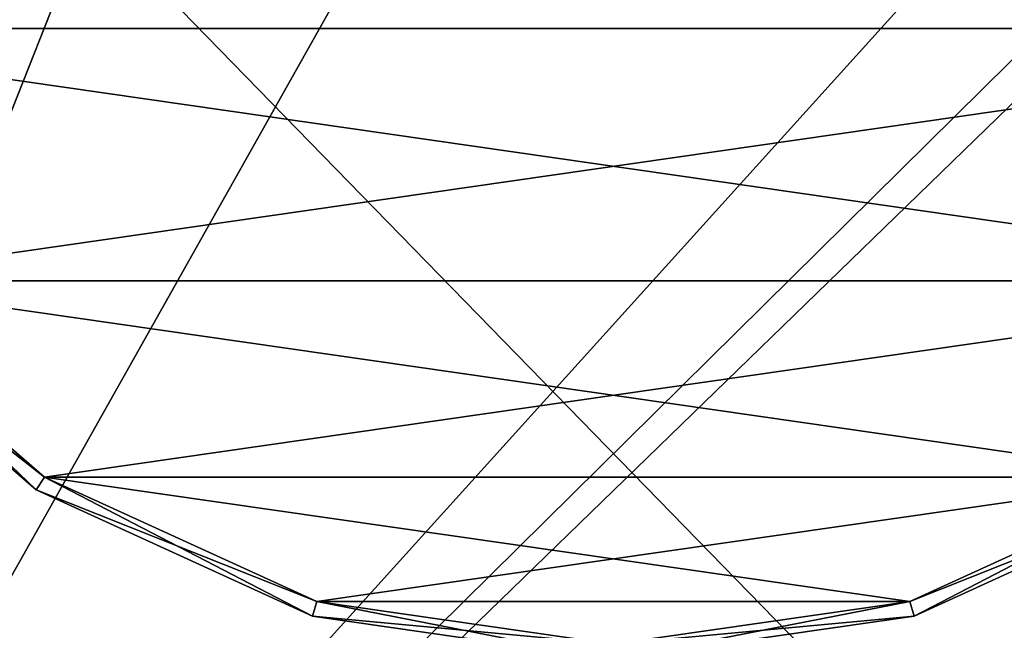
# Model space of a CAD drawing. Header units: millimetres. Extents: x -41 to 41, y -41 to 63.
# Tile 3 of 6: x -19 to 13, y -6 to 14. Entities that reach past the tile are written whole.
import ezdxf

# ---------------------------------------------------------------- set-up
doc = ezdxf.new("R2010")
doc.units = ezdxf.units.MM
doc.header["$LTSCALE"] = 65.185185
for name, color, linetype in [('1', 7, 'CONTINUOUS'), ('2', 7, 'CONTINUOUS'), ('34', 7, 'CONTINUOUS'), ('64', 7, 'CONTINUOUS'), ('65', 7, 'CONTINUOUS'), ('66', 7, 'CONTINUOUS'), ('67', 7, 'CONTINUOUS'), ('68', 7, 'CONTINUOUS'), ('69', 7, 'CONTINUOUS'), ('70', 7, 'CONTINUOUS'), ('71', 7, 'CONTINUOUS')]:
    doc.layers.add(name, color=color, linetype=linetype)

msp = doc.modelspace()

# ---------------------------------------------------------------- linework, layer by layer
at = {"layer": '1', "color": 252, "linetype": 'Continuous', "true_color": 0x96918c}
for points in [[(-40, 37.586, -33.1), (-9.3, 37.586, -33.1), (-40, -40, -33.1), (-40, 37.586, -33.1)], [(-9.3, 37.586, -33.1), (-9.3, 14.5, -33.1), (-40, -40, -33.1), (-9.3, 37.586, -33.1)], [(-40, -40, -33.1), (9.3, 14.5, -33.1), (40, 37.586, -33.1), (-40, -40, -33.1)], [(40, -40, -33.1), (-40, -40, -33.1), (40, 37.586, -33.1), (40, -40, -33.1)], [(-9.3, 14.5, -33.1), (9.3, 14.5, -33.1), (-40, -40, -33.1), (-9.3, 14.5, -33.1)]]:
    msp.add_3dface(points, dxfattribs=at)
at = {"layer": '2', "color": 252, "linetype": 'Continuous', "true_color": 0x96918c}
for points in [[(40, -41, 66.9), (-40, 41, 66.9), (-40, -41, 66.9), (40, -41, 66.9)], [(40, 41, 66.9), (-40, 41, 66.9), (40, -41, 66.9), (40, 41, 66.9)]]:
    msp.add_3dface(points, dxfattribs=at)
at = {"layer": '34', "color": 250, "linetype": 'Continuous', "true_color": 0x1c1c1c}
for points in [[(-38.1, 37.6, 66.91), (-38.1, -37.6, 66.91), (38.1, 37.6, 66.91), (-38.1, 37.6, 66.91)], [(38.1, 37.6, 66.91), (-38.1, -37.6, 66.91), (38.1, -37.6, 66.91), (38.1, 37.6, 66.91)]]:
    msp.add_3dface(points, dxfattribs=at)
at = {"layer": '64', "color": 250, "linetype": 'Continuous', "true_color": 0x1c1c1c}
for points in [[(-34.149, 23.34, -169.1), (31.382, 13.918, -169.1), (-31.382, 13.918, -169.1), (-34.149, 23.34, -169.1)], [(34.149, 23.34, -169.1), (31.382, 13.918, -169.1), (-34.149, 23.34, -169.1), (34.149, 23.34, -169.1)], [(-31.382, 13.918, -169.1), (26.073, 5.657, -169.1), (-26.073, 5.657, -169.1), (-31.382, 13.918, -169.1)], [(31.382, 13.918, -169.1), (26.073, 5.657, -169.1), (-31.382, 13.918, -169.1), (31.382, 13.918, -169.1)], [(26.073, 5.657, -169.1), (18.652, -0.773, -169.1), (-26.073, 5.657, -169.1), (26.073, 5.657, -169.1)], [(-26.073, 5.657, -169.1), (18.652, -0.773, -169.1), (-18.652, -0.773, -169.1), (-26.073, 5.657, -169.1)], [(18.652, -0.773, -169.1), (9.72, -4.853, -169.1), (-18.652, -0.773, -169.1), (18.652, -0.773, -169.1)], [(-18.652, -0.773, -169.1), (9.72, -4.853, -169.1), (-9.72, -4.853, -169.1), (-18.652, -0.773, -169.1)], [(9.72, -4.853, -169.1), (0, -6.25, -169.1), (-9.72, -4.853, -169.1), (9.72, -4.853, -169.1)]]:
    msp.add_3dface(points, dxfattribs=at)
at = {"layer": '65', "color": 250, "linetype": 'Continuous', "true_color": 0x1c1c1c}
for points in [[(-34.149, 23.34, -146.6), (-31.382, 13.918, -146.6), (34.149, 23.34, -146.6), (-34.149, 23.34, -146.6)], [(34.149, 23.34, -146.6), (-31.382, 13.918, -146.6), (31.382, 13.918, -146.6), (34.149, 23.34, -146.6)], [(-31.382, 13.918, -146.6), (-26.073, 5.657, -146.6), (31.382, 13.918, -146.6), (-31.382, 13.918, -146.6)], [(31.382, 13.918, -146.6), (-26.073, 5.657, -146.6), (26.073, 5.657, -146.6), (31.382, 13.918, -146.6)], [(-26.073, 5.657, -146.6), (-18.652, -0.773, -146.6), (26.073, 5.657, -146.6), (-26.073, 5.657, -146.6)], [(26.073, 5.657, -146.6), (-18.652, -0.773, -146.6), (18.652, -0.773, -146.6), (26.073, 5.657, -146.6)], [(-18.652, -0.773, -146.6), (-9.72, -4.853, -146.6), (18.652, -0.773, -146.6), (-18.652, -0.773, -146.6)], [(18.652, -0.773, -146.6), (-9.72, -4.853, -146.6), (9.72, -4.853, -146.6), (18.652, -0.773, -146.6)], [(-9.72, -4.853, -146.6), (0, -6.25, -146.6), (9.72, -4.853, -146.6), (-9.72, -4.853, -146.6)]]:
    msp.add_3dface(points, dxfattribs=at)
at = {"layer": '66', "color": 250, "linetype": 'Continuous', "true_color": 0x1c1c1c}
for points in [[(-18.922, -1.194, -168.6), (-26.451, 5.33, -147.1), (-26.451, 5.33, -168.6), (-18.922, -1.194, -168.6)], [(-18.922, -1.194, -147.1), (-26.451, 5.33, -147.1), (-18.922, -1.194, -168.6), (-18.922, -1.194, -147.1)], [(-9.861, -5.332, -168.6), (-18.922, -1.194, -147.1), (-18.922, -1.194, -168.6), (-9.861, -5.332, -168.6)], [(-9.861, -5.332, -147.1), (-18.922, -1.194, -147.1), (-9.861, -5.332, -168.6), (-9.861, -5.332, -147.1)], [(0, -6.75, -168.6), (-9.861, -5.332, -147.1), (-9.861, -5.332, -168.6), (0, -6.75, -168.6)], [(0, -6.75, -147.1), (-9.861, -5.332, -147.1), (0, -6.75, -168.6), (0, -6.75, -147.1)]]:
    msp.add_3dface(points, dxfattribs=at)
at = {"layer": '67', "color": 250, "linetype": 'Continuous', "true_color": 0x1c1c1c}
for points in [[(18.922, -1.194, -147.1), (9.861, -5.332, -147.1), (18.922, -1.194, -168.6), (18.922, -1.194, -147.1)], [(18.922, -1.194, -168.6), (9.861, -5.332, -147.1), (9.861, -5.332, -168.6), (18.922, -1.194, -168.6)], [(9.861, -5.332, -147.1), (0, -6.75, -147.1), (9.861, -5.332, -168.6), (9.861, -5.332, -147.1)], [(0, -6.75, -147.1), (0, -6.75, -168.6), (9.861, -5.332, -168.6), (0, -6.75, -147.1)]]:
    msp.add_3dface(points, dxfattribs=at)
at = {"layer": '68', "color": 250, "linetype": 'Continuous', "true_color": 0x1c1c1c}
for points in [[(-26.073, 5.657, -146.6), (-26.451, 5.33, -147.1), (-18.922, -1.194, -147.1), (-26.073, 5.657, -146.6)], [(-18.652, -0.773, -146.6), (-26.073, 5.657, -146.6), (-18.922, -1.194, -147.1), (-18.652, -0.773, -146.6)], [(-18.652, -0.773, -146.6), (-18.922, -1.194, -147.1), (-9.861, -5.332, -147.1), (-18.652, -0.773, -146.6)], [(-9.72, -4.853, -146.6), (-18.652, -0.773, -146.6), (-9.861, -5.332, -147.1), (-9.72, -4.853, -146.6)], [(-9.72, -4.853, -146.6), (-9.861, -5.332, -147.1), (0, -6.75, -147.1), (-9.72, -4.853, -146.6)], [(0, -6.25, -146.6), (-9.72, -4.853, -146.6), (0, -6.75, -147.1), (0, -6.25, -146.6)]]:
    msp.add_3dface(points, dxfattribs=at)
at = {"layer": '69', "color": 250, "linetype": 'Continuous', "true_color": 0x1c1c1c}
for points in [[(18.652, -0.773, -146.6), (9.72, -4.853, -146.6), (18.922, -1.194, -147.1), (18.652, -0.773, -146.6)], [(9.72, -4.853, -146.6), (9.861, -5.332, -147.1), (18.922, -1.194, -147.1), (9.72, -4.853, -146.6)], [(9.72, -4.853, -146.6), (0, -6.25, -146.6), (9.861, -5.332, -147.1), (9.72, -4.853, -146.6)], [(0, -6.25, -146.6), (0, -6.75, -147.1), (9.861, -5.332, -147.1), (0, -6.25, -146.6)]]:
    msp.add_3dface(points, dxfattribs=at)
at = {"layer": '70', "color": 250, "linetype": 'Continuous', "true_color": 0x1c1c1c}
for points in [[(9.72, -4.853, -169.1), (18.652, -0.773, -169.1), (9.861, -5.332, -168.6), (9.72, -4.853, -169.1)], [(18.652, -0.773, -169.1), (18.922, -1.194, -168.6), (9.861, -5.332, -168.6), (18.652, -0.773, -169.1)], [(0, -6.25, -169.1), (9.72, -4.853, -169.1), (0, -6.75, -168.6), (0, -6.25, -169.1)], [(0, -6.75, -168.6), (9.72, -4.853, -169.1), (9.861, -5.332, -168.6), (0, -6.75, -168.6)]]:
    msp.add_3dface(points, dxfattribs=at)
at = {"layer": '71', "color": 250, "linetype": 'Continuous', "true_color": 0x1c1c1c}
for points in [[(-26.073, 5.657, -169.1), (-18.652, -0.773, -169.1), (-26.451, 5.33, -168.6), (-26.073, 5.657, -169.1)], [(-18.652, -0.773, -169.1), (-18.922, -1.194, -168.6), (-26.451, 5.33, -168.6), (-18.652, -0.773, -169.1)], [(-18.652, -0.773, -169.1), (-9.72, -4.853, -169.1), (-18.922, -1.194, -168.6), (-18.652, -0.773, -169.1)], [(-9.72, -4.853, -169.1), (-9.861, -5.332, -168.6), (-18.922, -1.194, -168.6), (-9.72, -4.853, -169.1)], [(-9.72, -4.853, -169.1), (0, -6.25, -169.1), (-9.861, -5.332, -168.6), (-9.72, -4.853, -169.1)], [(0, -6.25, -169.1), (0, -6.75, -168.6), (-9.861, -5.332, -168.6), (0, -6.25, -169.1)]]:
    msp.add_3dface(points, dxfattribs=at)

doc.saveas('drawing.dxf')
